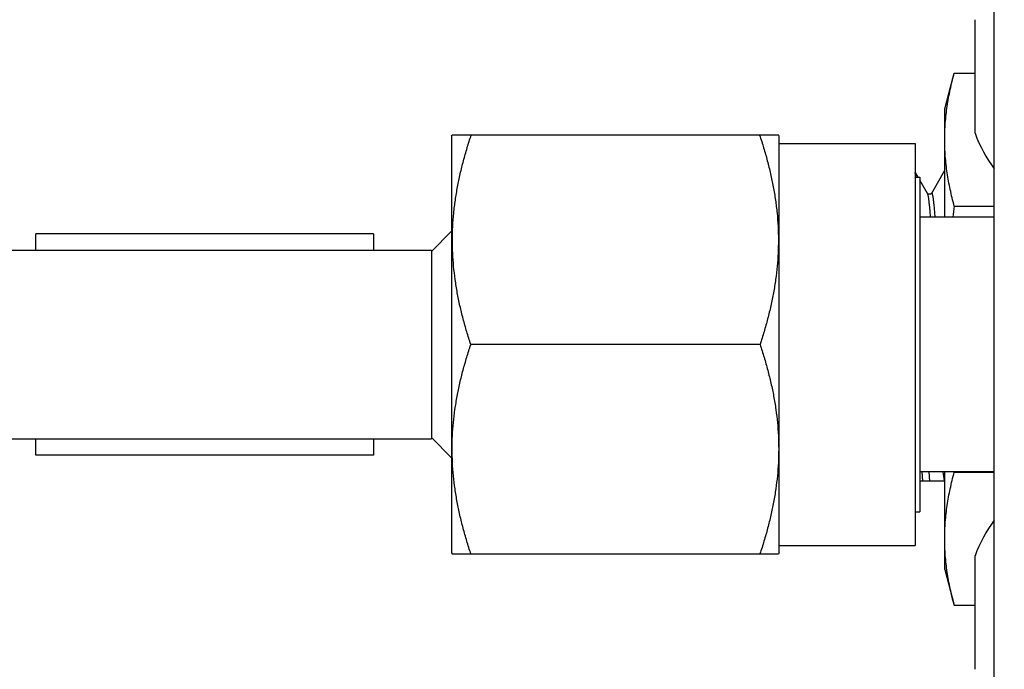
# Model space of a CAD drawing. Header units: inches. Extents: x 0.2 to 16.8, y 0.2 to 10.8.
# Tile 18 of 30: x 9.598 to 10.332, y 5.755 to 6.24. Entities that reach past the tile are written whole.
import ezdxf

# ---------------------------------------------------------------- set-up
doc = ezdxf.new("R2010")
doc.units = ezdxf.units.IN
doc.header["$LTSCALE"] = 0.935
doc.header["$MEASUREMENT"] = 0
doc.layers.get('0').update_dxf_attribs({"linetype": 'CONTINUOUS'})
doc.layers.add('DIMENSIONS', color=7, linetype='CONTINUOUS')
doc.styles.get("Standard").update_dxf_attribs({"font": 'txt', "width": 0.8})
doc.dimstyles.new('DIMSTYLE_1', dxfattribs={"dimtxt": 0.125, "dimasz": 0.18, "dimexe": 0.18, "dimexo": 0.0625, "dimgap": 0.09, "dimtad": 0, "dimtih": 1, "dimtoh": 1, "dimdec": 3, "dimzin": 4, "dimdsep": 46, "dimtxsty": 'STANDARD', "dimblk": '_FILLED', "dimblk1": '_FILLED', "dimblk2": '_FILLED', "dimcen": 0.09, "dimadec": 0, "dimazin": 0, "dimtp": 0.01, "dimtm": 0.01, "dimtfac": 1, "dimtdec": 3, "dimtofl": 0, "dimtmove": 0, "dimatfit": 3, "dimldrblk": '_FILLED', "dimfxl": 1, "dimtolj": 1, "dimtzin": 4, "dimarcsym": 0})

# ---------------------------------------------------------------- blocks, each defined once
blk = doc.blocks.new('*D35')
at = {"layer": 'DIMENSIONS', "color": 2, "linetype": 'CONTINUOUS'}
blk.add_line((9.20838, 6.05998), (9.20838, 8.59349), dxfattribs=at)
at = {"layer": 'DIMENSIONS', "color": 2, "linetype": 'CONTINUOUS', "insert": (9.14588, 8.65599), "char_height": 0.125, "width": 1.325, "attachment_point": 1, "rotation": 90, "line_spacing_factor": 0.9}
blk.add_mtext('1.231{\\Ftxt.shx;\\W1.000000;\\H0.125000; }[31.28]', dxfattribs=at)
blk = doc.blocks.new('_FILLED')
at = {"color": 0, "linetype": 'BYBLOCK'}
blk.add_solid([(0, 0), (-1, 0.1736), (-1, -0.1736)], dxfattribs=at)

msp = doc.modelspace()

# ---------------------------------------------------------------- linework, layer by layer
at = {"color": 7, "linetype": 'CONTINUOUS'}
for p, q in [((10.32488, 3.10099), (10.32488, 8.14599)), ((10.31054, 6.15508), (10.31054, 6.23989)), ((10.28788, 6.17348), (10.29501, 6.20009)), ((10.29501, 6.20009), (10.31054, 6.20009)), ((10.28788, 6.09248), (10.28788, 6.17348)), ((9.91988, 6.15287), (9.92038, 6.15373)), ((9.91988, 6.15287), (9.91988, 5.8421)), ((10.16388, 6.15373), (9.92038, 6.15373)), ((10.16438, 6.15287), (10.16381, 6.15384)), ((10.16438, 5.8421), (10.16438, 6.15287)), ((10.16438, 6.14748), (10.26588, 6.14748)), ((10.26588, 6.14748), (10.26588, 5.84748)), ((10.26801, 6.12248), (10.26588, 6.12618)), ((10.26644, 6.12252), (10.26588, 6.12583)), ((10.26588, 6.12248), (10.26934, 6.12248)), ((10.26934, 6.12248), (10.26934, 5.87248)), ((10.28745, 6.12677), (10.27792, 6.11028)), ((10.28745, 6.12677), (10.28769, 6.12698)), ((10.28769, 6.12698), (10.28787, 6.12688)), ((10.27507, 6.11029), (10.26934, 6.12018)), ((10.27508, 6.11026), (10.27507, 6.11029)), ((10.29501, 6.10079), (10.32488, 6.10079)), ((10.32488, 6.09248), (10.26934, 6.09248)), ((9.60948, 6.06798), (9.60948, 6.07998)), ((9.86148, 6.07998), (9.60948, 6.07998)), ((9.86148, 6.07998), (9.86148, 6.06798)), ((9.90488, 6.06698), (9.91988, 6.08198)), ((9.33161, 6.06798), (9.90488, 6.06798)), ((9.90488, 6.06798), (9.90488, 5.92698)), ((10.15004, 5.99748), (9.93421, 5.99748)), ((9.33161, 5.92698), (9.90488, 5.92698)), ((9.60948, 5.91498), (9.60948, 5.92698)), ((9.86148, 5.92698), (9.86148, 5.91498)), ((9.90488, 5.92798), (9.91988, 5.91298)), ((9.86148, 5.91498), (9.60948, 5.91498)), ((10.32488, 5.90248), (10.26934, 5.90248)), ((10.27094, 5.90243), (10.27136, 5.89566)), ((10.27671, 5.89566), (10.27626, 5.90243)), ((10.28788, 5.82948), (10.28788, 5.90248)), ((10.29501, 5.90218), (10.29496, 5.90248)), ((10.29501, 5.90218), (10.32488, 5.90218)), ((10.26935, 5.89566), (10.28788, 5.89566)), ((10.26588, 5.87248), (10.26934, 5.87248)), ((10.16438, 5.84748), (10.26588, 5.84748)), ((9.91988, 5.8421), (9.92038, 5.84123)), ((9.92038, 5.84123), (10.16388, 5.84123)), ((10.16438, 5.8421), (10.16381, 5.84112)), ((10.31054, 5.75508), (10.31054, 5.83989)), ((10.28788, 5.82948), (10.29501, 5.80287)), ((10.29501, 5.80287), (10.31054, 5.80287))]:
    msp.add_line(p, q, dxfattribs=at)
at = {"color": 9, "linetype": 'CONTINUOUS'}
msp.add_line((10.28774, 5.8957), (10.28682, 5.90246), dxfattribs=at)
at = {"color": 7, "linetype": 'CONTINUOUS'}
msp.add_lwpolyline([(10.27792, 6.11028), (10.27788, 6.11023), (10.27778, 6.1101), (10.27756, 6.10991), (10.2772, 6.1097), (10.27671, 6.10957), (10.27621, 6.10958), (10.27574, 6.10973), (10.27539, 6.10994), (10.27519, 6.11013), (10.27509, 6.11025), (10.27508, 6.11026)], dxfattribs=at)
for centre, radius, start, end in [((10.42078, 6.19748), 0.11811, 201.03947, 215.70827), ((11.26862, 5.9703), 0.98232, 172.36662, 172.85499), ((10.42078, 5.79748), 0.11811, 144.30223, 158.96053)]:
    msp.add_arc(centre, radius, start, end, dxfattribs=at)
for points, knots in [([(10.28788, 6.15044), (10.28788, 6.15251), (10.28796, 6.15667), (10.28832, 6.1629), (10.28891, 6.16912), (10.28973, 6.17534), (10.29076, 6.18154), (10.29241, 6.18983), (10.29391, 6.196), (10.29501, 6.20009)], [0, 0, 0, 0, 0.123804, 0.247746, 0.371953, 0.496536, 0.621583, 0.747157, 1, 1, 1, 1]), ([(9.93421, 5.99748), (9.93316, 6.00066), (9.93116, 6.00702), (9.92844, 6.01666), (9.92607, 6.02636), (9.92407, 6.03612), (9.92247, 6.04594), (9.92132, 6.05581), (9.92062, 6.06571), (9.9204, 6.07563), (9.92067, 6.08554), (9.92141, 6.09544), (9.92261, 6.10531), (9.92424, 6.11512), (9.92628, 6.12488), (9.92869, 6.13457), (9.93143, 6.1442), (9.93346, 6.15056), (9.93452, 6.15373)], [0, 0, 0, 0, 0.062902, 0.125671, 0.188307, 0.250818, 0.313215, 0.37552, 0.437758, 0.499962, 0.562169, 0.624412, 0.686724, 0.749132, 0.811654, 0.874303, 0.937085, 1, 1, 1, 1]), ([(10.14974, 6.15373), (10.15079, 6.15056), (10.15282, 6.1442), (10.15556, 6.13457), (10.15797, 6.12488), (10.16001, 6.11512), (10.16164, 6.10531), (10.16284, 6.09544), (10.16358, 6.08554), (10.16385, 6.07563), (10.16363, 6.06571), (10.16294, 6.05581), (10.16178, 6.04594), (10.16018, 6.03612), (10.15818, 6.02636), (10.15581, 6.01666), (10.1531, 6.00702), (10.15109, 6.00066), (10.15004, 5.99748)], [0, 0, 0, 0, 0.062915, 0.125697, 0.188346, 0.250868, 0.313276, 0.375588, 0.437831, 0.500038, 0.562242, 0.62448, 0.686785, 0.749182, 0.811693, 0.874329, 0.937098, 1, 1, 1, 1]), ([(10.29501, 6.10079), (10.29391, 6.10488), (10.29241, 6.11105), (10.29076, 6.11933), (10.28973, 6.12554), (10.28891, 6.13176), (10.28832, 6.13798), (10.28796, 6.14421), (10.28788, 6.14836), (10.28788, 6.15044)], [0, 0, 0, 0, 0.252843, 0.378417, 0.503464, 0.628047, 0.752254, 0.876196, 1, 1, 1, 1]), ([(9.93427, 5.84123), (9.93321, 5.8444), (9.93118, 5.85077), (9.92844, 5.8604), (9.92603, 5.87009), (9.92399, 5.87985), (9.92236, 5.88967), (9.92117, 5.89953), (9.92044, 5.90943), (9.92019, 5.91935), (9.92043, 5.92927), (9.92115, 5.93917), (9.92233, 5.94904), (9.92395, 5.95886), (9.92598, 5.96862), (9.92839, 5.97832), (9.93113, 5.98794), (9.93315, 5.99431), (9.93421, 5.99748)], [0, 0, 0, 0, 0.06292, 0.125704, 0.188352, 0.25087, 0.313271, 0.375575, 0.43781, 0.500008, 0.562205, 0.624438, 0.686741, 0.74914, 0.811656, 0.874301, 0.937083, 1, 1, 1, 1]), ([(10.15004, 5.99748), (10.1511, 5.99431), (10.15312, 5.98794), (10.15586, 5.97832), (10.15827, 5.96862), (10.1603, 5.95886), (10.16192, 5.94904), (10.1631, 5.93917), (10.16382, 5.92927), (10.16406, 5.91935), (10.16381, 5.90943), (10.16309, 5.89953), (10.16189, 5.88967), (10.16026, 5.87985), (10.15822, 5.87009), (10.15581, 5.8604), (10.15307, 5.85077), (10.15104, 5.8444), (10.14998, 5.84123)], [0, 0, 0, 0, 0.062917, 0.125699, 0.188344, 0.25086, 0.313259, 0.375562, 0.437795, 0.499992, 0.56219, 0.624425, 0.686729, 0.74913, 0.811648, 0.874296, 0.93708, 1, 1, 1, 1]), ([(10.28788, 5.85253), (10.28788, 5.8546), (10.28796, 5.85876), (10.28832, 5.86498), (10.28891, 5.87121), (10.28973, 5.87742), (10.29076, 5.88363), (10.29241, 5.89191), (10.29391, 5.89808), (10.29501, 5.90218)], [0, 0, 0, 0, 0.123804, 0.247746, 0.371953, 0.496536, 0.621583, 0.747157, 1, 1, 1, 1]), ([(10.29501, 5.80287), (10.29391, 5.80697), (10.29241, 5.81314), (10.29076, 5.82142), (10.28973, 5.82763), (10.28891, 5.83384), (10.28832, 5.84007), (10.28796, 5.8463), (10.28788, 5.85045), (10.28788, 5.85253)], [0, 0, 0, 0, 0.252843, 0.378417, 0.503464, 0.628047, 0.752254, 0.876196, 1, 1, 1, 1])]:
    msp.add_open_spline(points, degree=3, knots=knots, dxfattribs=at)
at = {"color": 9, "linetype": 'CONTINUOUS'}
for points, knots in [([(10.27734, 6.09251), (10.27725, 6.09372), (10.27707, 6.09602), (10.27679, 6.09928), (10.27655, 6.10175), (10.27635, 6.10352), (10.27621, 6.1047), (10.27607, 6.10578), (10.27593, 6.10675), (10.27579, 6.10761), (10.27565, 6.10836), (10.27553, 6.10892), (10.27543, 6.10931), (10.27536, 6.10956), (10.27529, 6.10978), (10.27522, 6.10998), (10.27514, 6.11015), (10.27509, 6.11025), (10.27507, 6.11029)], [0, 0, 0, 0, 0.203292, 0.385362, 0.545619, 0.617382, 0.683469, 0.743806, 0.798319, 0.846938, 0.889596, 0.92624, 0.942296, 0.956837, 0.969865, 0.981386, 0.991417, 1, 1, 1, 1]), ([(10.2808, 6.0925), (10.28069, 6.09403), (10.28052, 6.09623), (10.28027, 6.09907), (10.28009, 6.10096), (10.27991, 6.10269), (10.27973, 6.10425), (10.27955, 6.10565), (10.27937, 6.10688), (10.27922, 6.10779), (10.27909, 6.10843), (10.279, 6.10885), (10.27891, 6.10922), (10.27882, 6.10955), (10.27874, 6.10983), (10.27865, 6.11006), (10.27857, 6.11023), (10.27851, 6.11034), (10.27846, 6.1104), (10.27842, 6.11046), (10.27837, 6.1105), (10.27832, 6.11053), (10.27828, 6.11055), (10.27823, 6.11056), (10.27819, 6.11055), (10.27814, 6.11053), (10.27809, 6.11051), (10.27805, 6.11047), (10.27799, 6.1104), (10.27794, 6.11033), (10.27792, 6.11028)], [0, 0, 0, 0, 0.243318, 0.352676, 0.45364, 0.546064, 0.629802, 0.704709, 0.77064, 0.827456, 0.852408, 0.875038, 0.895337, 0.913299, 0.928925, 0.942231, 0.953267, 0.957969, 0.962154, 0.965852, 0.969108, 0.971984, 0.974574, 0.976999, 0.979405, 0.981943, 0.984738, 0.987886, 0.991452, 1, 1, 1, 1])]:
    msp.add_open_spline(points, degree=3, knots=knots, dxfattribs=at)

# ---------------------------------------------------------------- dimensions: what is measured, and where the dimension line sits
at = {"layer": 'DIMENSIONS', "color": 2, "linetype": 'CONTINUOUS'}
dim = msp.add_ordinate_dim(feature_location=(9.20837548, 6.05998234), offset=(0, 2.53350998), dtype=1, origin=(10.43987546, 5.99748234), dimstyle='DIMSTYLE_1', dxfattribs=at)
dim.commit()
dim.dimension.update_dxf_attribs({"geometry": '*D35', "text_midpoint": (9.20837548, 9.31849232)})

doc.saveas('drawing.dxf')
